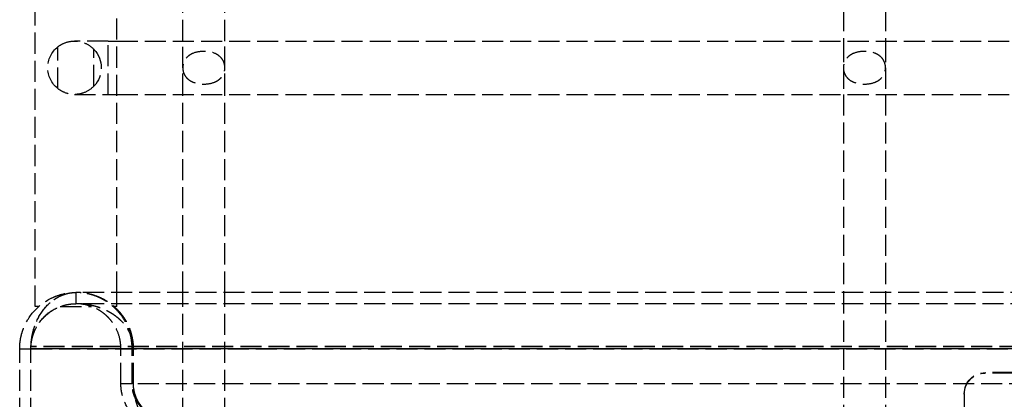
# Model space of a CAD drawing. Header units: millimetres. Extents: x -108 to 0, y 0 to 534.
# Tile 8 of 12: x -108 to -38, y 433 to 460. Entities that reach past the tile are written whole.
import ezdxf

# ---------------------------------------------------------------- set-up
doc = ezdxf.new("R2010")
doc.units = ezdxf.units.MM
doc.header["$LTSCALE"] = 10
doc.linetypes.add('ALLCAD_Strich', pattern=[0.2, 0.15, -0.05])
doc.layers.add('BESCH_KONT_sich_schn_ansi_2d', color=40, linetype='Continuous')

msp = doc.modelspace()

# ---------------------------------------------------------------- linework, layer by layer
at = {"layer": 'BESCH_KONT_sich_schn_ansi_2d', "linetype": 'ALLCAD_Strich', "extrusion": (0, 1, -2.22045e-16)}
for p, q in [((-107.1, 439.8), (-107.1, 501)), ((-101.3, 440.8), (-101.3, 501)), ((-96.6, 458.7), (-96.6, 468.9)), ((-93.6, 458.7), (-93.6, 468.9)), ((-49.6, 468.9), (-49.6, 458.7)), ((-46.6, 468.9), (-46.6, 458.7)), ((-105.485, 455.314), (-105.485, 458.286)), ((-101.9, 458.7), (-104.3, 458.7)), ((-101.9, 454.9), (-101.9, 458.7)), ((-101.9, 458.7), (-101.3, 458.7)), ((-101.3, 458.7), (-10.9, 458.7)), ((-96.6, 456.799), (-96.6, 458.7)), ((-93.6, 456.801), (-93.6, 458.7)), ((-49.6, 458.7), (-49.6, 456.798)), ((-46.6, 458.7), (-46.6, 456.801)), ((-102.915, 455.499), (-102.915, 458.101)), ((-96.6, 454.9), (-96.6, 456.799)), ((-93.6, 454.9), (-93.6, 456.801)), ((-49.6, 456.798), (-49.6, 454.9)), ((-46.6, 456.801), (-46.6, 454.9)), ((-104.3, 454.9), (-101.9, 454.9)), ((-101.9, 454.9), (-101.3, 454.9)), ((-101.3, 454.9), (-10.9, 454.9)), ((-96.6, 440.8), (-96.6, 454.9)), ((-93.6, 440.8), (-93.6, 454.9)), ((-49.6, 454.9), (-49.6, 440.8)), ((-46.6, 454.9), (-46.6, 440.8)), ((-8.2, 440.8), (-104.2, 440.8)), ((-104.2, 440.8), (-104.2, 440)), ((-104.2, 440.8), (-104.2, 440)), ((-104.2, 440.8), (-104.2, 440)), ((-104.2, 440.8), (-104.2, 440)), ((-101.3, 439.8), (-101.3, 440.8)), ((-96.6, 427.791), (-96.6, 440.8)), ((-93.6, 427.791), (-93.6, 440.8)), ((-49.6, 440.8), (-49.6, 427.791)), ((-46.6, 440.8), (-46.6, 427.791)), ((-8.2, 440), (-104.2, 440)), ((-106.846, 439.8), (-107.1, 439.8)), ((-105.314, 439.8), (-103.086, 439.8)), ((-101.3, 439.8), (-101.554, 439.8)), ((-108.2, 429.8), (-108.2, 436.8)), ((-108.2, 436.8), (-107.4, 436.8)), ((-107.4, 436.835), (-107.4, 436.805)), ((-107.4, 436.821), (-5, 436.821)), ((-107.4, 436.821), (-107.4, 436.8)), ((-107.4, 431.8), (-107.4, 436.8)), ((-5, 436.8), (-107.4, 436.8)), ((-107.4, 436.79), (-5, 436.79)), ((-5.002, 436.954), (-107.398, 436.954)), ((-107.398, 436.954), (-107.398, 436.923)), ((-5.002, 436.923), (-107.398, 436.923)), ((-101, 434.3), (-101, 436.8)), ((-100.2, 434.3), (-100.2, 436.8)), ((-100.1, 434.3), (-100.1, 436.8)), ((-33.5, 435.1), (-39.5, 435.1)), ((-39.5, 435.1), (-39.5, 435.069)), ((-33.5, 435.069), (-39.5, 435.069)), ((-100.2, 434.3), (-101, 434.3)), ((-12.3, 434.3), (-100.1, 434.3)), ((-41, 433.601), (-41, 433.57)), ((-41, 433.57), (-41, 431.993))]:
    msp.add_line(p, q, dxfattribs=at)
at = {"layer": 'BESCH_KONT_sich_schn_ansi_2d', "linetype": 'ALLCAD_Strich', "extrusion": (0, -2.22045e-16, -1)}
for start, end in [(308.56729, 51.43271), (136.77722, 223.22278)]:
    msp.add_arc((104.3, 456.8), 1.9, start, end, dxfattribs=at)
for centre in [(-39.5, 433.601), (-39.5, 433.57)]:
    msp.add_ellipse(centre, major_axis=(-1.5, 0), ratio=0.999263, start_param=0, end_param=1.570796, dxfattribs=at)
at = {"layer": 'BESCH_KONT_sich_schn_ansi_2d', "linetype": 'ALLCAD_Strich'}
for points, knots in [([(-105.485, 458.286), (-105.354, 458.389), (-105.204, 458.48), (-104.809, 458.648), (-104.549, 458.7), (-104.056, 458.7), (-103.799, 458.65), (-103.333, 458.455), (-103.124, 458.31), (-102.945, 458.132), (-102.93, 458.117), (-102.915, 458.101)], [0.1733316, 0.1733316, 0.1733316, 0.1733316, 0.225169, 0.225169, 0.3000421, 0.3000421, 0.3733804, 0.3733804, 0.4467187, 0.4467187, 0.4533539, 0.4533539, 0.4533539, 0.4533539]), ([(-93.603, 456.801), (-93.603, 456.939), (-93.631, 457.084), (-93.742, 457.348), (-93.825, 457.466), (-94.017, 457.654), (-94.154, 457.744), (-94.516, 457.91), (-94.831, 457.966), (-95.369, 457.966), (-95.684, 457.91), (-96.046, 457.744), (-96.183, 457.654), (-96.375, 457.466), (-96.458, 457.348), (-96.569, 457.084), (-96.597, 456.938), (-96.597, 456.8), (-96.597, 456.8), (-96.597, 456.799), (-96.597, 456.799)], [0.4131747, 0.4131747, 0.4131747, 0.4131747, 0.4545673, 0.4545673, 0.4960543, 0.4960543, 0.5389023, 0.5389023, 0.6196204, 0.6196204, 0.7003385, 0.7003385, 0.7431865, 0.7431865, 0.7846735, 0.7846735, 0.8261606, 0.8261606, 0.8261606, 0.8262577, 0.8262577, 0.8262577, 0.8262577]), ([(-46.603, 456.801), (-46.603, 456.899), (-46.618, 457.005), (-46.677, 457.206), (-46.722, 457.301), (-46.84, 457.483), (-46.924, 457.572), (-47.117, 457.721), (-47.226, 457.782), (-47.579, 457.924), (-47.847, 457.966), (-48.353, 457.966), (-48.621, 457.924), (-48.974, 457.782), (-49.083, 457.721), (-49.276, 457.572), (-49.36, 457.483), (-49.478, 457.301), (-49.523, 457.206), (-49.583, 457.005), (-49.597, 456.899), (-49.597, 456.799), (-49.597, 456.799), (-49.597, 456.798)], [-0.6329814, -0.6329814, -0.6329814, -0.6329814, -0.6034998, -0.6034998, -0.57393, -0.57393, -0.5359591, -0.5359591, -0.4979882, -0.4979882, -0.4220464, -0.4220464, -0.3461046, -0.3461046, -0.3081337, -0.3081337, -0.2701628, -0.2701628, -0.240593, -0.240593, -0.2110232, -0.2110232, -0.2108526, -0.2108526, -0.2108526, -0.2108526]), ([(-96.597, 456.799), (-96.597, 456.701), (-96.582, 456.595), (-96.523, 456.394), (-96.478, 456.299), (-96.36, 456.117), (-96.276, 456.028), (-96.083, 455.879), (-95.974, 455.818), (-95.621, 455.676), (-95.353, 455.634), (-95.1, 455.634), (-94.847, 455.634), (-94.579, 455.676), (-94.226, 455.818), (-94.117, 455.879), (-93.924, 456.028), (-93.84, 456.117), (-93.722, 456.299), (-93.677, 456.394), (-93.617, 456.595), (-93.603, 456.701), (-93.603, 456.8), (-93.603, 456.801), (-93.603, 456.801)], [-0.2109261, -0.2109261, -0.2109261, -0.2109261, -0.1814534, -0.1814534, -0.1518836, -0.1518836, -0.1139127, -0.1139127, -0.0759418, -0.0759418, 0, 0, 0, 0.0759418, 0.0759418, 0.1139127, 0.1139127, 0.1518836, 0.1518836, 0.1814534, 0.1814534, 0.2110232, 0.2110232, 0.2111176, 0.2111176, 0.2111176, 0.2111176]), ([(-49.597, 456.798), (-49.596, 456.7), (-49.582, 456.595), (-49.523, 456.394), (-49.478, 456.299), (-49.36, 456.117), (-49.276, 456.028), (-49.083, 455.879), (-48.974, 455.818), (-48.621, 455.676), (-48.353, 455.634), (-48.1, 455.634), (-47.847, 455.634), (-47.579, 455.676), (-47.226, 455.818), (-47.117, 455.879), (-46.924, 456.028), (-46.84, 456.117), (-46.722, 456.299), (-46.677, 456.394), (-46.617, 456.595), (-46.603, 456.701), (-46.603, 456.8), (-46.603, 456.801), (-46.603, 456.801)], [-0.2108526, -0.2108526, -0.2108526, -0.2108526, -0.1814534, -0.1814534, -0.1518836, -0.1518836, -0.1139127, -0.1139127, -0.0759418, -0.0759418, 0, 0, 0, 0.0759418, 0.0759418, 0.1139127, 0.1139127, 0.1518836, 0.1518836, 0.1814534, 0.1814534, 0.2110232, 0.2110232, 0.2111114, 0.2111114, 0.2111114, 0.2111114]), ([(-102.915, 455.499), (-102.93, 455.483), (-102.945, 455.468), (-103.124, 455.29), (-103.333, 455.145), (-103.799, 454.95), (-104.056, 454.9), (-104.549, 454.9), (-104.809, 454.952), (-105.204, 455.12), (-105.354, 455.211), (-105.485, 455.314)], [-1.0180632, -1.0180632, -1.0180632, -1.0180632, -1.0114279, -1.0114279, -0.9380896, -0.9380896, -0.8647513, -0.8647513, -0.7898783, -0.7898783, -0.7380408, -0.7380408, -0.7380408, -0.7380408]), ([(-108.2, 436.8), (-108.2, 436.971), (-108.189, 437.143), (-108.145, 437.485), (-108.111, 437.656), (-108.035, 437.942), (-107.999, 438.057), (-107.819, 438.552), (-107.593, 438.988), (-106.896, 439.801), (-106.465, 440.146), (-105.819, 440.461), (-105.681, 440.519), (-105.324, 440.646), (-105.103, 440.703), (-104.654, 440.781), (-104.426, 440.8), (-104.2, 440.8)], [0.000001, 0.000001, 0.000001, 0.000001, 0.0514028, 0.0514028, 0.1041719, 0.1041719, 0.1410669, 0.1410669, 0.2669388, 0.2669388, 0.3862552, 0.3862552, 0.4179897, 0.4179897, 0.4670496, 0.4670496, 0.5167611, 0.5167611, 0.5167611, 0.5167611]), ([(-107.4, 436.8), (-107.401, 436.971), (-107.391, 437.141), (-107.356, 437.483), (-107.33, 437.654), (-107.269, 437.938), (-107.241, 438.053), (-107.097, 438.546), (-106.918, 438.983), (-106.36, 439.796), (-106.017, 440.142), (-105.5, 440.458), (-105.388, 440.517), (-105.102, 440.644), (-104.925, 440.703), (-104.566, 440.781), (-104.385, 440.8), (-104.2, 440.8)], [0.000001, 0.000001, 0.000001, 0.000001, 0.0512318, 0.0512318, 0.1038154, 0.1038154, 0.1405655, 0.1405655, 0.2657583, 0.2657583, 0.3840454, 0.3840454, 0.4156427, 0.4156427, 0.4645216, 0.4645216, 0.5140619, 0.5140619, 0.5140619, 0.5140619]), ([(-107.398, 436.954), (-107.389, 437.283), (-107.347, 437.604), (-107.192, 438.262), (-107.074, 438.587), (-106.826, 439.099), (-106.706, 439.3), (-106.43, 439.683), (-106.271, 439.861), (-105.828, 440.271), (-105.528, 440.462), (-105.054, 440.661), (-104.886, 440.713), (-104.547, 440.783), (-104.375, 440.8), (-104.2, 440.8)], [0.000001, 0.000001, 0.000001, 0.000001, 0.098986, 0.098986, 0.2103874, 0.2103874, 0.2934353, 0.2934353, 0.3857806, 0.3857806, 0.5381926, 0.5381926, 0.6199619, 0.6199619, 0.7027071, 0.7027071, 0.7027071, 0.7027071]), ([(-100.2, 436.8), (-100.2, 436.986), (-100.214, 437.211), (-100.295, 437.706), (-100.361, 437.95), (-100.512, 438.362), (-100.59, 438.533), (-100.794, 438.912), (-100.927, 439.111), (-101.154, 439.396), (-101.24, 439.494), (-101.429, 439.688), (-101.531, 439.782), (-101.692, 439.917), (-101.75, 439.963), (-101.926, 440.094), (-102.046, 440.174), (-102.226, 440.279), (-102.283, 440.311), (-102.439, 440.393), (-102.539, 440.441), (-102.795, 440.549), (-102.953, 440.604), (-103.31, 440.705), (-103.51, 440.745), (-103.796, 440.781), (-103.882, 440.788), (-104.045, 440.798), (-104.123, 440.8), (-104.2, 440.8)], [0.000001, 0.000001, 0.000001, 0.000001, 0.0559352, 0.0559352, 0.1148746, 0.1148746, 0.1609168, 0.1609168, 0.2226556, 0.2226556, 0.2581705, 0.2581705, 0.2973009, 0.2973009, 0.3185042, 0.3185042, 0.3612433, 0.3612433, 0.3811626, 0.3811626, 0.4150836, 0.4150836, 0.4676012, 0.4676012, 0.5329996, 0.5329996, 0.5607524, 0.5607524, 0.5858812, 0.5858812, 0.5858812, 0.5858812]), ([(-100.1, 436.8), (-100.099, 436.986), (-100.114, 437.21), (-100.197, 437.704), (-100.264, 437.948), (-100.419, 438.359), (-100.498, 438.53), (-100.707, 438.908), (-100.842, 439.107), (-101.075, 439.392), (-101.163, 439.491), (-101.356, 439.685), (-101.461, 439.779), (-101.626, 439.914), (-101.685, 439.96), (-101.864, 440.091), (-101.988, 440.171), (-102.171, 440.277), (-102.23, 440.309), (-102.39, 440.391), (-102.492, 440.438), (-102.754, 440.547), (-102.915, 440.602), (-103.28, 440.704), (-103.486, 440.744), (-103.779, 440.78), (-103.866, 440.788), (-104.036, 440.798), (-104.118, 440.8), (-104.2, 440.8)], [0.000001, 0.000001, 0.000001, 0.000001, 0.0558194, 0.0558194, 0.1146044, 0.1146044, 0.1605138, 0.1605138, 0.2221614, 0.2221614, 0.2576225, 0.2576225, 0.2966932, 0.2966932, 0.3178626, 0.3178626, 0.3605006, 0.3605006, 0.3803588, 0.3803588, 0.4141996, 0.4141996, 0.4666023, 0.4666023, 0.5318985, 0.5318985, 0.5595768, 0.5595768, 0.5854945, 0.5854945, 0.5854945, 0.5854945]), ([(-100.1, 436.8), (-100.099, 436.906), (-100.104, 437.013), (-100.122, 437.233), (-100.136, 437.346), (-100.2, 437.714), (-100.268, 437.96), (-100.426, 438.376), (-100.508, 438.549), (-100.72, 438.929), (-100.857, 439.128), (-101.184, 439.524), (-101.378, 439.714), (-101.641, 439.926), (-101.699, 439.971), (-101.881, 440.102), (-102.005, 440.182), (-102.245, 440.318), (-102.359, 440.376), (-102.647, 440.507), (-102.824, 440.572), (-103.117, 440.66), (-103.234, 440.689), (-103.503, 440.745), (-103.657, 440.768), (-103.877, 440.788), (-103.945, 440.793), (-104.075, 440.799), (-104.138, 440.8), (-104.2, 440.8)], [0.0000055, 0.0000055, 0.0000055, 0.0000055, 0.0319499, 0.0319499, 0.0664399, 0.0664399, 0.1456011, 0.1456011, 0.2072004, 0.2072004, 0.2895919, 0.2895919, 0.3875917, 0.3875917, 0.4153769, 0.4153769, 0.4723829, 0.4723829, 0.5225266, 0.5225266, 0.5978913, 0.5978913, 0.6471793, 0.6471793, 0.7109756, 0.7109756, 0.7391142, 0.7391142, 0.7650434, 0.7650434, 0.7650434, 0.7650434]), ([(-107.4, 436.8), (-107.401, 436.931), (-107.392, 437.062), (-107.36, 437.324), (-107.335, 437.455), (-107.28, 437.673), (-107.254, 437.761), (-107.126, 438.128), (-106.965, 438.47), (-106.626, 438.89), (-106.557, 438.967), (-106.341, 439.187), (-106.188, 439.315), (-105.757, 439.615), (-105.467, 439.755), (-105.014, 439.899), (-104.854, 439.937), (-104.53, 439.987), (-104.366, 440), (-104.2, 440)], [0.000001, 0.000001, 0.000001, 0.000001, 0.0393373, 0.0393373, 0.0798022, 0.0798022, 0.1081398, 0.1081398, 0.2013617, 0.2013617, 0.2239957, 0.2239957, 0.2696724, 0.2696724, 0.3474214, 0.3474214, 0.3892456, 0.3892456, 0.431681, 0.431681, 0.431681, 0.431681]), ([(-107.4, 436.8), (-107.4, 436.931), (-107.392, 437.063), (-107.359, 437.326), (-107.335, 437.457), (-107.279, 437.676), (-107.253, 437.764), (-107.107, 438.185), (-106.933, 438.509), (-106.623, 438.892), (-106.554, 438.97), (-106.339, 439.189), (-106.185, 439.317), (-105.755, 439.616), (-105.465, 439.755), (-105.014, 439.899), (-104.853, 439.937), (-104.527, 439.988), (-104.363, 440), (-104.2, 440)], [0.000001, 0.000001, 0.000001, 0.000001, 0.0394437, 0.0394437, 0.080024, 0.080024, 0.1084508, 0.1084508, 0.2195654, 0.2195654, 0.2498424, 0.2498424, 0.3107968, 0.3107968, 0.4145249, 0.4145249, 0.4703029, 0.4703029, 0.5268994, 0.5268994, 0.5268994, 0.5268994]), ([(-107.398, 436.923), (-107.389, 437.178), (-107.35, 437.425), (-107.206, 437.932), (-107.096, 438.183), (-106.866, 438.58), (-106.753, 438.737), (-106.332, 439.232), (-105.976, 439.494), (-105.496, 439.728), (-105.385, 439.775), (-105.099, 439.876), (-104.922, 439.923), (-104.565, 439.985), (-104.384, 440), (-104.2, 440)], [0.000001, 0.000001, 0.000001, 0.000001, 0.0765788, 0.0765788, 0.1637607, 0.1637607, 0.2304624, 0.2304624, 0.3958667, 0.3958667, 0.4445176, 0.4445176, 0.5201183, 0.5201183, 0.5970417, 0.5970417, 0.5970417, 0.5970417]), ([(-101, 436.8), (-101, 436.909), (-101.006, 437.02), (-101.029, 437.246), (-101.048, 437.363), (-101.133, 437.758), (-101.228, 438.015), (-101.43, 438.414), (-101.527, 438.568), (-101.693, 438.792), (-101.759, 438.872), (-101.865, 438.989), (-101.904, 439.03), (-102.029, 439.154), (-102.118, 439.233), (-102.308, 439.384), (-102.41, 439.455), (-102.606, 439.577), (-102.699, 439.628), (-102.868, 439.711), (-102.943, 439.744), (-103.135, 439.82), (-103.254, 439.859), (-103.646, 439.964), (-103.924, 440), (-104.2, 440)], [0.000001, 0.000001, 0.000001, 0.000001, 0.0326507, 0.0326507, 0.0697148, 0.0697148, 0.1606453, 0.1606453, 0.2269325, 0.2269325, 0.2674352, 0.2674352, 0.2902205, 0.2902205, 0.3397802, 0.3397802, 0.3949158, 0.3949158, 0.4442785, 0.4442785, 0.4826425, 0.4826425, 0.5428462, 0.5428462, 0.6804719, 0.6804719, 0.6804719, 0.6804719]), ([(-100.1, 436.8), (-100.099, 436.95), (-100.114, 437.122), (-100.19, 437.497), (-100.252, 437.684), (-100.394, 437.999), (-100.467, 438.131), (-100.658, 438.423), (-100.783, 438.577), (-100.998, 438.801), (-101.083, 438.882), (-101.272, 439.043), (-101.376, 439.123), (-101.603, 439.279), (-101.726, 439.355), (-101.923, 439.462), (-101.993, 439.498), (-102.18, 439.587), (-102.298, 439.637), (-102.51, 439.717), (-102.604, 439.749), (-102.846, 439.823), (-102.996, 439.861), (-103.336, 439.932), (-103.528, 439.96), (-103.802, 439.986), (-103.884, 439.991), (-104.045, 439.998), (-104.122, 440), (-104.2, 440)], [0.000001, 0.000001, 0.000001, 0.000001, 0.0451339, 0.0451339, 0.0945928, 0.0945928, 0.1338636, 0.1338636, 0.1873361, 0.1873361, 0.2200431, 0.2200431, 0.2576821, 0.2576821, 0.300061, 0.300061, 0.3233363, 0.3233363, 0.3614642, 0.3614642, 0.3912287, 0.3912287, 0.4379634, 0.4379634, 0.4969572, 0.4969572, 0.5222605, 0.5222605, 0.5461113, 0.5461113, 0.5461113, 0.5461113]), ([(-100.1, 436.8), (-100.099, 436.882), (-100.103, 436.964), (-100.12, 437.134), (-100.134, 437.221), (-100.193, 437.506), (-100.256, 437.695), (-100.403, 438.016), (-100.478, 438.149), (-100.673, 438.443), (-100.8, 438.597), (-101.019, 438.822), (-101.105, 438.901), (-101.297, 439.062), (-101.403, 439.142), (-101.632, 439.297), (-101.756, 439.372), (-102.009, 439.508), (-102.14, 439.569), (-102.375, 439.667), (-102.48, 439.706), (-102.746, 439.795), (-102.909, 439.84), (-103.182, 439.901), (-103.291, 439.922), (-103.543, 439.961), (-103.687, 439.977), (-103.894, 439.991), (-103.958, 439.995), (-104.082, 439.999), (-104.141, 440), (-104.2, 440)], [0.0000016, 0.0000016, 0.0000016, 0.0000016, 0.0246976, 0.0246976, 0.0513747, 0.0513747, 0.1129769, 0.1129769, 0.1615821, 0.1615821, 0.2275416, 0.2275416, 0.2678717, 0.2678717, 0.3143376, 0.3143376, 0.3658591, 0.3658591, 0.4187718, 0.4187718, 0.4600617, 0.4600617, 0.5233243, 0.5233243, 0.5651321, 0.5651321, 0.6197938, 0.6197938, 0.6440892, 0.6440892, 0.6665773, 0.6665773, 0.6665773, 0.6665773]), ([(-99.854, 431.8), (-99.887, 431.828), (-99.919, 431.857), (-100.028, 431.959), (-100.103, 432.035), (-100.447, 432.425), (-100.653, 432.774), (-100.824, 433.233), (-100.854, 433.325), (-100.918, 433.556), (-100.948, 433.699), (-100.979, 433.917), (-100.986, 433.992), (-100.997, 434.144), (-101, 434.222), (-101, 434.3)], [-0.2872775, -0.2872775, -0.2872775, -0.2872775, -0.2740336, -0.2740336, -0.2419716, -0.2419716, -0.1195119, -0.1195119, -0.0897008, -0.0897008, -0.0459031, -0.0459031, -0.0233522, -0.0233522, -0.000001, -0.000001, -0.000001, -0.000001]), ([(-97.7, 431.8), (-97.744, 431.8), (-97.788, 431.801), (-97.881, 431.806), (-97.929, 431.81), (-98.087, 431.828), (-98.196, 431.847), (-98.541, 431.933), (-98.774, 432.028), (-99.138, 432.248), (-99.276, 432.351), (-99.463, 432.526), (-99.519, 432.583), (-99.67, 432.753), (-99.76, 432.875), (-99.898, 433.103), (-99.95, 433.205), (-100.08, 433.505), (-100.123, 433.671), (-100.164, 433.868), (-100.177, 433.95), (-100.195, 434.123), (-100.2, 434.211), (-100.2, 434.3)], [-0.2840099, -0.2840099, -0.2840099, -0.2840099, -0.2742929, -0.2742929, -0.2634877, -0.2634877, -0.2392512, -0.2392512, -0.1860872, -0.1860872, -0.1515382, -0.1515382, -0.1361584, -0.1361584, -0.108379, -0.108379, -0.0883855, -0.0883855, -0.0522468, -0.0522468, -0.0266077, -0.0266077, -0.000001, -0.000001, -0.000001, -0.000001]), ([(-97.7, 431.8), (-97.742, 431.8), (-97.784, 431.801), (-97.873, 431.806), (-97.92, 431.81), (-98.072, 431.828), (-98.176, 431.847), (-98.507, 431.933), (-98.731, 432.028), (-99.08, 432.248), (-99.213, 432.351), (-99.392, 432.526), (-99.446, 432.583), (-99.591, 432.753), (-99.677, 432.875), (-99.81, 433.103), (-99.86, 433.205), (-99.985, 433.505), (-100.026, 433.671), (-100.065, 433.868), (-100.078, 433.95), (-100.095, 434.123), (-100.099, 434.211), (-100.1, 434.3)], [-0.2840104, -0.2840104, -0.2840104, -0.2840104, -0.2742934, -0.2742934, -0.2634882, -0.2634882, -0.2392516, -0.2392516, -0.1860875, -0.1860875, -0.1515384, -0.1515384, -0.1361586, -0.1361586, -0.1083791, -0.1083791, -0.0883856, -0.0883856, -0.0522468, -0.0522468, -0.0266077, -0.0266077, -0.000001, -0.000001, -0.000001, -0.000001]), ([(-99.267, 431.8), (-99.29, 431.828), (-99.314, 431.857), (-99.393, 431.959), (-99.447, 432.035), (-99.698, 432.425), (-99.847, 432.774), (-99.972, 433.233), (-99.994, 433.325), (-100.041, 433.556), (-100.062, 433.699), (-100.084, 433.917), (-100.09, 433.992), (-100.098, 434.144), (-100.1, 434.222), (-100.1, 434.3)], [-0.2872776, -0.2872776, -0.2872776, -0.2872776, -0.2740337, -0.2740337, -0.2419717, -0.2419717, -0.1195119, -0.1195119, -0.0897008, -0.0897008, -0.0459031, -0.0459031, -0.0233521, -0.0233521, -0.000001, -0.000001, -0.000001, -0.000001])]:
    msp.add_open_spline(points, degree=3, knots=knots, dxfattribs=at)
for points in [[(-104.2, 440.8), (-104.2, 440.8), (-104.2, 440.8), (-104.2, 440.8)], [(-104.2, 440.8), (-104.2, 440.8), (-104.2, 440.8), (-104.2, 440.8)], [(-107.4, 436.821), (-107.4, 436.865), (-107.4, 436.909), (-107.398, 436.954)], [(-107.4, 436.79), (-107.4, 436.834), (-107.4, 436.878), (-107.398, 436.923)]]:
    msp.add_open_spline(points, degree=3, dxfattribs=at)

doc.saveas('drawing.dxf')
